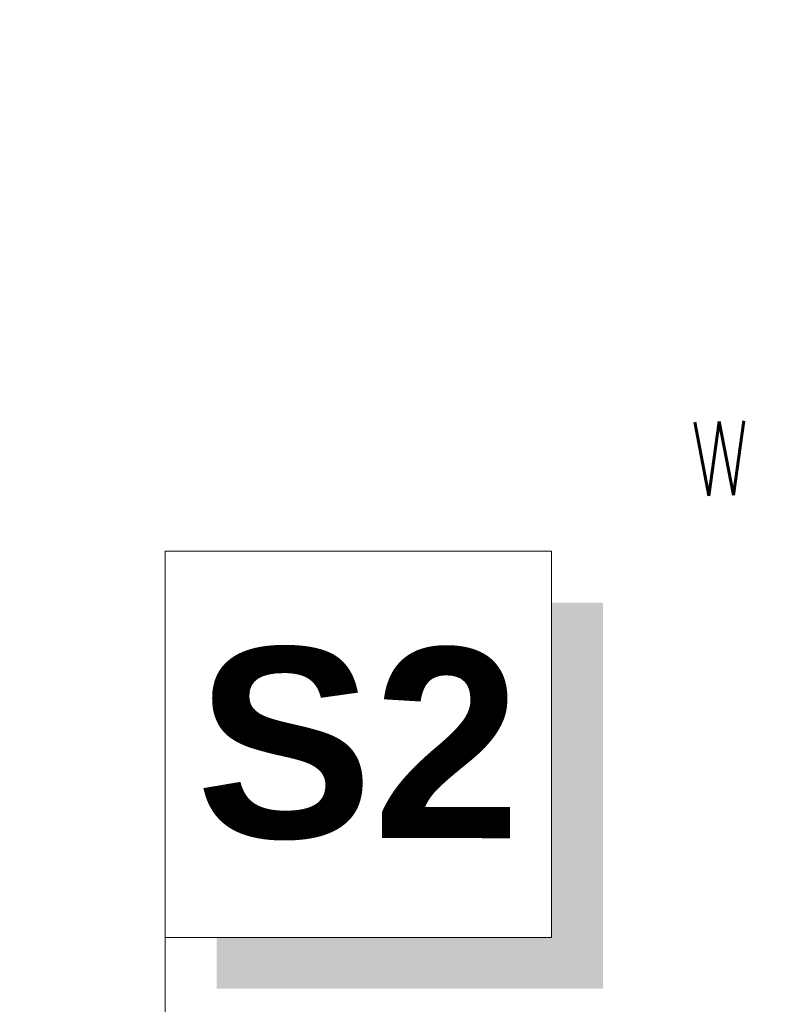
# Model space of a CAD drawing. Header units: millimetres. Extents: x -587 to 358276, y -26688 to 221215.
# Tile 214 of 256: x 11769 to 11931, y 11412 to 11621. Entities that reach past the tile are written whole.
import ezdxf

# ---------------------------------------------------------------- set-up
doc = ezdxf.new("R2010")
doc.units = ezdxf.units.MM
doc.header["$MEASUREMENT"] = 0
for name, color, linetype, lineweight in [('linia opisowa', 175, 'Continuous', 9), ('Nowe_820-G Rysunki Obrazki_Nr_pióra__1', 7, 'Continuous', 13), ('wymiarowanie', 176, 'Continuous', 9)]:
    doc.layers.add(name, color=color, linetype=linetype, lineweight=lineweight)
doc.styles.add('styl2', font='simplex.shx')
doc.styles.add('STYL_AUTOMATYCZNY_1', font='romans__.ttf', dxfattribs={"width": 0.771708})
doc.dimstyles.new('Skala 1-50', dxfattribs={"dimtxt": 12, "dimasz": 5, "dimexe": 1, "dimexo": 1, "dimgap": 1.5, "dimtad": 1, "dimdec": 1, "dimrnd": 0.5, "dimtxsty": 'styl2', "dimblk": 'ARCHTICK', "dimcen": 5, "dimadec": 0, "dimazin": 0, "dimtfac": 1, "dimtdec": 1, "dimtmove": 1, "dimatfit": 3, "dimldrblk": 'ARCHTICK', "dimfxl": 5, "dimfxlon": 1, "dimlwd": -1, "dimlwe": -1, "dimarcsym": 0})

# ---------------------------------------------------------------- blocks, each defined once
blk = doc.blocks.new('_ArchTick')
at = {"color": 0, "linetype": 'ByBlock', "const_width": 0.15}
blk.add_lwpolyline([(-0.5, -0.5), (0.5, 0.5)], dxfattribs=at)
blk = doc.blocks.new('*D3620')
at = {"layer": 'Defpoints', "color": 0}
for p in [(11882.33, 11678.32), (11755.87, 11400.57), (11882.33, 11380.57)]:
    blk.add_point(p, dxfattribs=at)
at = {"layer": 'wymiarowanie', "color": 0}
for p, q in [((11755.87, 11673.32), (11755.87, 11679.32)), ((11882.33, 11673.32), (11882.33, 11679.32)), ((11755.87, 11678.32), (11882.33, 11678.32))]:
    blk.add_line(p, q, dxfattribs=at)
at = {"layer": 'wymiarowanie', "color": 0, "xscale": 5, "yscale": 5, "zscale": 5, "rotation": 180}
blk.add_blockref('_ArchTick', (11755.87, 11678.32), dxfattribs=at)
at = {"layer": 'wymiarowanie', "color": 0, "xscale": 5, "yscale": 5, "zscale": 5}
blk.add_blockref('_ArchTick', (11882.33, 11678.32), dxfattribs=at)
at = {"layer": 'wymiarowanie', "color": 0, "insert": (11819.1, 11686.67), "char_height": 12, "attachment_point": 5, "style": 'styl2'}
blk.add_mtext('126,5', dxfattribs=at)
blk = doc.blocks.new('*D3621')
at = {"layer": 'Defpoints', "color": 0}
for p in [(11902.33, 11678.32), (11902.33, 11400.57), (11882.33, 11380.57)]:
    blk.add_point(p, dxfattribs=at)
at = {"layer": 'wymiarowanie', "color": 0}
for p, q in [((11882.33, 11673.32), (11882.33, 11679.32)), ((11902.33, 11673.32), (11902.33, 11679.32)), ((11882.33, 11678.32), (11902.33, 11678.32)), ((11902.33, 11678.32), (11948.55, 11678.32))]:
    blk.add_line(p, q, dxfattribs=at)
at = {"layer": 'wymiarowanie', "color": 0, "xscale": 5, "yscale": 5, "zscale": 5, "rotation": 180}
blk.add_blockref('_ArchTick', (11882.33, 11678.32), dxfattribs=at)
at = {"layer": 'wymiarowanie', "color": 0, "xscale": 5, "yscale": 5, "zscale": 5}
blk.add_blockref('_ArchTick', (11902.33, 11678.32), dxfattribs=at)
at = {"layer": 'wymiarowanie', "color": 0, "insert": (11938.31, 11686.12), "char_height": 12, "attachment_point": 5, "style": 'styl2'}
blk.add_mtext('20', dxfattribs=at)

msp = doc.modelspace()

# ---------------------------------------------------------------- hatches: boundary and pattern name
at = {"layer": 'linia opisowa'}
msp.add_hatch(color=256, dxfattribs=at).paths.add_polyline_path([(11892.28, 11497.06), (11881.36, 11497.06), (11881.36, 11426.05), (11810.35, 11426.05), (11810.35, 11415.13), (11892.28, 11415.13)])

# ---------------------------------------------------------------- linework, layer by layer
for points in [[(11799.42, 11426.05), (11881.36, 11426.05), (11881.36, 11507.99), (11799.42, 11507.99), (11799.42, 11426.05)], [(11799.42, 11477.31), (11799.42, 11337.39)]]:
    msp.add_lwpolyline(points, dxfattribs=at)

# ---------------------------------------------------------------- texts
at = {"layer": 'linia opisowa', "insert": (11840.39, 11467.02), "char_height": 40.3278, "width": 2301.0392, "attachment_point": 5, "rotation": 359.8931}
msp.add_mtext('{\\fArial|b1|i0|c238|p34;S2}', dxfattribs=at)
at = {"layer": 'Nowe_820-G Rysunki Obrazki_Nr_pióra__1', "color": 7, "linetype": 'Continuous', "lineweight": 13, "insert": (11911.1, 11519.61), "char_height": 15.6966, "attachment_point": 7, "rotation": 1.552, "style": 'STYL_AUTOMATYCZNY_1'}
msp.add_mtext('\\A1;{\\pql;\\fRomanS|b0|i0|c0|p0;\\W0.771708;W}', dxfattribs=at)

# ---------------------------------------------------------------- dimensions: what is measured, and where the dimension line sits
at = {"layer": 'wymiarowanie'}
dim = msp.add_linear_dim(base=(11882.33, 11678.32), p1=(11755.87, 11400.57), p2=(11882.33, 11380.57), dimstyle='Skala 1-50', dxfattribs=at)
dim.commit()
dim.dimension.update_dxf_attribs({"geometry": '*D3620', "text_midpoint": (11819.1, 11686.67)})
dim = msp.add_linear_dim(base=(11902.33, 11678.32), p1=(11882.33, 11380.57), p2=(11902.33, 11400.57), dimstyle='Skala 1-50', dxfattribs=at)
dim.commit()
dim.dimension.update_dxf_attribs({"geometry": '*D3621', "text_midpoint": (11938.31, 11673.22), "dimtype": 160})

doc.saveas('drawing.dxf')
